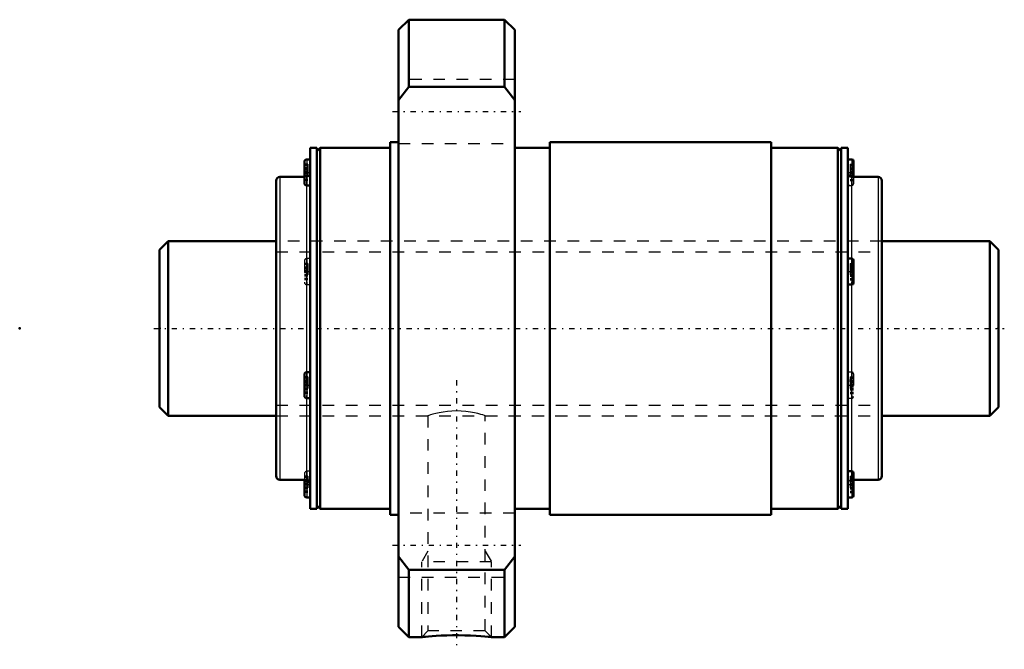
# Model space of a CAD drawing. Header units: millimetres. Extents: x -12 to 72.5, y -27.6 to 26.5.
import ezdxf

# ---------------------------------------------------------------- set-up
doc = ezdxf.new("R2010")
doc.units = ezdxf.units.MM
doc.linetypes.add('Center', pattern=[1.5, 0.45, -0.5, 0.05, -0.5])
doc.linetypes.add('Dashed', pattern=[2, 1, -1])
for name, color, linetype, lineweight in [('2d ConnectionPoints', 7, 'Continuous', 50), ('AM_0', 7, 'Continuous', 50), ('AM_4', 3, 'Continuous', 25), ('AM_5', 3, 'Continuous', 25), ('AM_7', 7, 'Center', 25), ('AM_9', 6, 'Dashed', 25)]:
    doc.layers.add(name, color=color, linetype=linetype, lineweight=lineweight)

# ---------------------------------------------------------------- blocks, each defined once
blk = doc.blocks.new('1_WTF1520_6ZZ_Nut_0_in_WTF1520_6ZZ_72LC7T_000_rev_0')
at = {"layer": 'AM_0'}
for p, q in [((21.383, 26.5), (20.5, 25.617)), ((29.617, 26.5), (21.383, 26.5)), ((21.383, 26.5), (21.383, 20.736)), ((30.5, 25.617), (29.617, 26.5)), ((29.617, 26.5), (29.617, 20.736)), ((20.5, 25.617), (20.5, -25.617)), ((30.5, 25.617), (30.5, -25.617)), ((20.5, 19.595), (21.383, 20.736)), ((21.383, 20.736), (29.617, 20.736)), ((29.617, 20.736), (30.5, 19.595)), ((13.5, 15.5), (12.94, 15.5)), ((12.94, 15.5), (12.94, -15.5)), ((13.5, 15.5), (13.5, -15.5)), ((13.8, 15.5), (13.5, 15.2)), ((19.8, 15.5), (13.8, 15.5)), ((13.8, 15.5), (13.8, -15.5)), ((20.5, 16), (19.8, 16)), ((19.8, 16), (19.8, -16)), ((33.5, 15.5), (30.5, 15.5)), ((52.5, 16), (33.5, 16)), ((33.5, 16), (33.5, -16)), ((52.5, 16), (52.5, -16)), ((58.2, 15.5), (52.5, 15.5)), ((58.5, 15.2), (58.2, 15.5)), ((58.2, 15.5), (58.2, -15.5)), ((59.06, 15.5), (58.5, 15.5)), ((58.5, 15.5), (58.5, -15.5)), ((59.06, 15.5), (59.06, -15.5)), ((12.94, 14.511), (12.64, 14.511)), ((59.41, 14.511), (59.06, 14.511)), ((12.44, 14.311), (12.44, 12.471)), ((59.56, 14.361), (59.56, 13)), ((12.44, 13), (10.33, 13)), ((61.67, 13), (59.39, 13)), ((10, 12.67), (10, -12.67)), ((12.64, 12.271), (12.915, 12.271)), ((62, 12.67), (62, -12.67)), ((59.41, 5.994), (59.06, 5.994)), ((59.56, 5.844), (59.56, 3.904)), ((59.06, 3.754), (59.41, 3.754)), ((12.44, -3.954), (12.44, -5.794)), ((12.94, -3.754), (12.64, -3.754)), ((12.64, -5.994), (12.94, -5.994)), ((59.41, -12.271), (59.089, -12.271)), ((59.56, -12.421), (59.56, -14.361)), ((10.33, -13), (12.61, -13)), ((12.44, -13), (12.44, -14.311)), ((59.56, -13), (61.67, -13)), ((12.64, -14.511), (12.94, -14.511)), ((13.5, -15.2), (13.8, -15.5)), ((58.2, -15.5), (58.5, -15.2)), ((59.06, -14.511), (59.41, -14.511)), ((12.94, -15.5), (13.5, -15.5)), ((13.8, -15.5), (19.8, -15.5)), ((19.8, -16), (20.5, -16)), ((30.5, -15.5), (33.5, -15.5)), ((33.5, -16), (52.5, -16)), ((52.5, -15.5), (58.2, -15.5)), ((58.5, -15.5), (59.06, -15.5)), ((21.383, -20.736), (20.5, -19.595)), ((30.5, -19.595), (29.617, -20.736)), ((29.617, -20.736), (21.383, -20.736)), ((21.383, -20.736), (21.383, -26.5)), ((29.617, -20.736), (29.617, -26.5)), ((20.5, -25.617), (21.383, -26.5)), ((29.617, -26.5), (30.5, -25.617)), ((21.383, -26.5), (22.503, -26.5)), ((28.491, -26.5), (29.617, -26.5))]:
    blk.add_line(p, q, dxfattribs=at)
blk.add_lwpolyline([(22.5, -26.5), (22.536, -26.496), (22.644, -26.486), (22.826, -26.469), (23.073, -26.447), (23.385, -26.423), (23.756, -26.399), (24.181, -26.376), (24.649, -26.359), (25.153, -26.349), (25.669, -26.347), (26.194, -26.355), (26.69, -26.371), (27.166, -26.394), (27.572, -26.42), (27.929, -26.447), (28.191, -26.47), (28.382, -26.488), (28.479, -26.498), (28.5, -26.5)], dxfattribs=at)
for centre, radius, start, end in [((12.64, 14.311), 0.2, 90, 180), ((59.41, 14.361), 0.15, 0, 90), ((10.33, 12.67), 0.33, 90, 180), ((59.39, 13.33), 0.33, 180, 270), ((61.67, 12.67), 0.33, 0, 90), ((12.64, 12.471), 0.2, 180, 270), ((59.41, 5.844), 0.15, 0, 90), ((59.41, 3.904), 0.15, 270, 360), ((12.64, -3.954), 0.2, 90, 180), ((12.64, -5.794), 0.2, 180, 270), ((10.33, -12.67), 0.33, 180, 270), ((59.41, -12.421), 0.15, 0, 90), ((61.67, -12.67), 0.33, 270, 0), ((12.61, -13.33), 0.33, 360, 90), ((12.64, -14.311), 0.2, 180, 270), ((59.41, -14.361), 0.15, 270, 360)]:
    blk.add_arc(centre, radius, start, end, dxfattribs=at)
at = {"layer": 'AM_4'}
for p, q in [((12.64, 14.511), (12.64, 12.271)), ((59.41, 14.511), (59.41, 13)), ((10.33, 13), (10.33, -13)), ((59.39, 13), (59.39, 5.994)), ((61.67, 13), (61.67, -13)), ((12.61, 12.273), (12.61, -3.756)), ((59.41, 5.994), (59.41, 3.754)), ((59.39, 3.754), (59.39, -12.271)), ((12.64, -3.754), (12.64, -5.994)), ((12.61, -5.992), (12.61, -13)), ((59.41, -12.271), (59.41, -14.511)), ((12.64, -13.001), (12.64, -14.511))]:
    blk.add_line(p, q, dxfattribs=at)
at = {"layer": 'AM_5', "linetype": 'Dashed'}
for p, q in [((23.041, -19.112), (22.5, -20.05)), ((27.958, -19.112), (28.5, -20.05)), ((28.5, -20.05), (22.5, -20.05)), ((22.5, -26.5), (22.5, -20.05)), ((28.5, -26.5), (28.5, -20.05))]:
    blk.add_line(p, q, dxfattribs=at)
at = {"layer": 'AM_7'}
for p, q in [((20, 18.62), (31, 18.62)), ((12.415, 13.391), (12.965, 13.391)), ((59.035, 13.391), (59.585, 13.391)), ((12.415, 4.874), (12.965, 4.874)), ((59.035, 4.874), (59.585, 4.874)), ((12.415, -4.874), (12.965, -4.874)), ((25.5, -4.45), (25.5, -27.55)), ((59.035, -4.874), (59.585, -4.874)), ((12.415, -13.391), (12.965, -13.391)), ((59.035, -13.391), (59.585, -13.391)), ((20, -18.62), (31, -18.62))]:
    blk.add_line(p, q, dxfattribs=at)
at = {"layer": 'AM_9'}
for p, q in [((30.5, 21.37), (20.5, 21.37)), ((20.5, 15.87), (30.5, 15.87)), ((12.74, 14.1), (12.44, 14.1)), ((12.74, 13.987), (12.44, 13.987)), ((12.74, 13.783), (12.44, 13.783)), ((12.74, 13.752), (12.44, 13.752)), ((12.74, 13.657), (12.44, 13.657)), ((12.44, 13.647), (12.74, 13.647)), ((12.74, 13.64), (12.44, 13.64)), ((12.74, 14.1), (12.74, 12.681)), ((59.26, 14.1), (59.56, 14.1)), ((59.26, 14.1), (59.26, 12.681)), ((59.26, 13.987), (59.56, 13.987)), ((59.26, 13.783), (59.56, 13.783)), ((59.26, 13.752), (59.56, 13.752)), ((59.26, 13.657), (59.56, 13.657)), ((59.26, 13.647), (59.56, 13.647)), ((59.26, 13.64), (59.56, 13.64)), ((12.74, 13.473), (12.44, 13.473)), ((12.74, 13.435), (12.44, 13.435)), ((12.74, 13.347), (12.44, 13.347)), ((12.74, 13.308), (12.44, 13.308)), ((12.74, 13.142), (12.44, 13.142)), ((12.74, 13.134), (12.44, 13.134)), ((12.74, 13.124), (12.44, 13.124)), ((12.74, 13.029), (12.44, 13.029)), ((12.61, 13), (12.44, 13)), ((12.74, 12.998), (12.44, 12.998)), ((12.74, 12.794), (12.44, 12.794)), ((12.74, 12.681), (12.44, 12.681)), ((12.61, 13), (12.61, 12.273)), ((59.26, 13.473), (59.56, 13.473)), ((59.26, 13.435), (59.56, 13.435)), ((59.26, 13.347), (59.56, 13.347)), ((59.26, 13.308), (59.56, 13.308)), ((59.26, 13.142), (59.56, 13.142)), ((59.56, 13.134), (59.26, 13.134)), ((59.26, 13.124), (59.56, 13.124)), ((59.26, 13.029), (59.56, 13.029)), ((59.26, 12.998), (59.56, 12.998)), ((59.26, 12.794), (59.56, 12.794)), ((59.26, 12.681), (59.56, 12.681)), ((59.41, 13), (59.41, 12.271)), ((59.56, 13), (59.56, 12.421)), ((59.089, 12.271), (59.41, 12.271)), ((62, 7.5), (10, 7.5)), ((12.94, 5.994), (12.64, 5.994)), ((12.64, 5.994), (12.64, 3.754)), ((59.39, 5.994), (59.39, 3.754)), ((12.44, 5.794), (12.44, 3.954)), ((12.74, 5.583), (12.44, 5.583)), ((12.74, 5.47), (12.44, 5.47)), ((12.74, 5.267), (12.44, 5.267)), ((12.74, 5.236), (12.44, 5.236)), ((12.74, 5.14), (12.44, 5.14)), ((12.44, 5.13), (12.74, 5.13)), ((12.74, 5.123), (12.44, 5.123)), ((12.74, 5.583), (12.74, 4.164)), ((59.26, 5.583), (59.56, 5.583)), ((59.26, 5.583), (59.26, 4.164)), ((59.26, 5.47), (59.56, 5.47)), ((59.26, 5.267), (59.56, 5.267)), ((59.26, 5.236), (59.56, 5.236)), ((59.26, 5.14), (59.56, 5.14)), ((59.26, 5.13), (59.56, 5.13)), ((59.26, 5.123), (59.56, 5.123)), ((12.74, 4.956), (12.44, 4.956)), ((12.74, 4.918), (12.44, 4.918)), ((12.74, 4.83), (12.44, 4.83)), ((12.74, 4.791), (12.44, 4.791)), ((12.74, 4.625), (12.44, 4.625)), ((12.74, 4.617), (12.44, 4.617)), ((12.74, 4.608), (12.44, 4.608)), ((12.74, 4.512), (12.44, 4.512)), ((12.74, 4.481), (12.44, 4.481)), ((12.74, 4.277), (12.44, 4.277)), ((59.26, 4.956), (59.56, 4.956)), ((59.26, 4.918), (59.56, 4.918)), ((59.26, 4.83), (59.56, 4.83)), ((59.26, 4.791), (59.56, 4.791)), ((59.26, 4.625), (59.56, 4.625)), ((59.56, 4.617), (59.26, 4.617)), ((59.26, 4.608), (59.56, 4.608)), ((59.26, 4.512), (59.56, 4.512)), ((59.26, 4.481), (59.56, 4.481)), ((59.26, 4.277), (59.56, 4.277)), ((12.74, 4.164), (12.44, 4.164)), ((12.64, 3.754), (12.94, 3.754)), ((59.26, 4.164), (59.56, 4.164)), ((12.74, -4.164), (12.44, -4.164)), ((12.61, -3.756), (12.61, -5.992)), ((12.74, -4.164), (12.74, -5.583)), ((59.41, -3.754), (59.06, -3.754)), ((59.26, -4.164), (59.56, -4.164)), ((59.26, -4.164), (59.26, -5.583)), ((59.41, -3.754), (59.41, -5.994)), ((59.56, -3.904), (59.56, -5.844)), ((12.74, -4.277), (12.44, -4.277)), ((12.74, -4.481), (12.44, -4.481)), ((12.74, -4.512), (12.44, -4.512)), ((12.74, -4.608), (12.44, -4.608)), ((12.44, -4.617), (12.74, -4.617)), ((12.74, -4.625), (12.44, -4.625)), ((12.74, -4.791), (12.44, -4.791)), ((12.74, -4.83), (12.44, -4.83)), ((12.74, -4.918), (12.44, -4.918)), ((12.74, -4.956), (12.44, -4.956)), ((59.26, -4.277), (59.56, -4.277)), ((59.26, -4.481), (59.56, -4.481)), ((59.26, -4.512), (59.56, -4.512)), ((59.26, -4.608), (59.56, -4.608)), ((59.26, -4.617), (59.56, -4.617)), ((59.26, -4.625), (59.56, -4.625)), ((59.26, -4.791), (59.56, -4.791)), ((59.26, -4.83), (59.56, -4.83)), ((59.26, -4.918), (59.56, -4.918)), ((59.26, -4.956), (59.56, -4.956)), ((12.74, -5.123), (12.44, -5.123)), ((12.74, -5.13), (12.44, -5.13)), ((12.74, -5.14), (12.44, -5.14)), ((12.74, -5.236), (12.44, -5.236)), ((12.74, -5.267), (12.44, -5.267)), ((12.74, -5.47), (12.44, -5.47)), ((12.74, -5.583), (12.44, -5.583)), ((59.26, -5.123), (59.56, -5.123)), ((59.56, -5.13), (59.26, -5.13)), ((59.26, -5.14), (59.56, -5.14)), ((59.26, -5.236), (59.56, -5.236)), ((59.26, -5.267), (59.56, -5.267)), ((59.26, -5.47), (59.56, -5.47)), ((59.26, -5.583), (59.56, -5.583)), ((59.06, -5.994), (59.41, -5.994)), ((10, -7.5), (23.049, -7.5)), ((23.041, -7.497), (23.041, -25.959)), ((27.95, -7.5), (62, -7.5)), ((27.958, -25.959), (27.958, -7.497)), ((12.44, -12.471), (12.44, -13)), ((12.915, -12.271), (12.64, -12.271)), ((12.64, -12.271), (12.64, -13.001)), ((59.39, -12.271), (59.39, -13)), ((12.74, -12.681), (12.44, -12.681)), ((12.74, -12.794), (12.44, -12.794)), ((12.74, -12.998), (12.44, -12.998)), ((12.74, -13.029), (12.44, -13.029)), ((12.74, -13.124), (12.44, -13.124)), ((12.44, -13.134), (12.74, -13.134)), ((12.74, -13.142), (12.44, -13.142)), ((12.74, -13.308), (12.44, -13.308)), ((12.74, -13.347), (12.44, -13.347)), ((12.74, -13.435), (12.44, -13.435)), ((12.74, -13.473), (12.44, -13.473)), ((12.74, -12.681), (12.74, -14.1)), ((59.26, -12.681), (59.56, -12.681)), ((59.26, -12.681), (59.26, -14.1)), ((59.26, -12.794), (59.56, -12.794)), ((59.26, -12.998), (59.56, -12.998)), ((59.26, -13.029), (59.56, -13.029)), ((59.26, -13.124), (59.56, -13.124)), ((59.26, -13.134), (59.56, -13.134)), ((59.26, -13.142), (59.56, -13.142)), ((59.26, -13.308), (59.56, -13.308)), ((59.26, -13.347), (59.56, -13.347)), ((59.26, -13.435), (59.56, -13.435)), ((59.26, -13.473), (59.56, -13.473)), ((59.39, -13), (59.56, -13)), ((12.74, -13.64), (12.44, -13.64)), ((12.74, -13.647), (12.44, -13.647)), ((12.74, -13.657), (12.44, -13.657)), ((12.74, -13.752), (12.44, -13.752)), ((12.74, -13.783), (12.44, -13.783)), ((12.74, -13.987), (12.44, -13.987)), ((12.74, -14.1), (12.44, -14.1)), ((59.26, -13.64), (59.56, -13.64)), ((59.56, -13.647), (59.26, -13.647)), ((59.26, -13.657), (59.56, -13.657)), ((59.26, -13.752), (59.56, -13.752)), ((59.26, -13.783), (59.56, -13.783)), ((59.26, -13.987), (59.56, -13.987)), ((59.26, -14.1), (59.56, -14.1)), ((30.5, -15.87), (20.5, -15.87)), ((20.5, -21.37), (30.5, -21.37)), ((23.041, -25.959), (22.5, -26.5)), ((27.958, -25.959), (23.041, -25.959)), ((28.5, -26.5), (27.958, -25.959))]:
    blk.add_line(p, q, dxfattribs=at)
for points in [[(59.06, 12.724), (59.08, 12.554), (59.126, 12.358), (59.099, 12.274), (59.086, 12.271)], [(59.06, 3.974), (59.08, 4.129), (59.126, 4.44), (59.099, 4.789), (59.06, 5.107), (59.06, 5.135)], [(59.06, -3.974), (59.08, -4.129), (59.126, -4.44), (59.099, -4.789), (59.06, -5.107), (59.06, -5.135)], [(27.958, -7.5), (27.948, -7.497), (27.883, -7.475), (27.753, -7.435), (27.569, -7.381), (27.326, -7.317), (27.029, -7.249), (26.679, -7.183), (26.3, -7.131), (25.883, -7.096), (25.485, -7.086), (25.075, -7.098), (24.702, -7.13), (24.34, -7.18), (24.009, -7.241), (23.709, -7.309), (23.453, -7.375), (23.249, -7.435), (23.115, -7.476), (23.048, -7.498), (23.041, -7.5)], [(59.06, -12.724), (59.08, -12.554), (59.126, -12.358), (59.099, -12.274)]]:
    blk.add_lwpolyline(points, dxfattribs=at)
for centre, radius, start, end in [((12.61, 13.33), 0.33, 270, 0), ((59.41, 12.421), 0.15, 270, 360), ((12.64, 5.794), 0.2, 90, 180), ((12.64, 3.954), 0.2, 180, 270), ((59.41, -3.904), 0.15, 0, 90), ((59.41, -5.844), 0.15, 270, 360), ((12.64, -12.471), 0.2, 90, 180), ((59.39, -13.33), 0.33, 90, 180)]:
    blk.add_arc(centre, radius, start, end, dxfattribs=at)
blk = doc.blocks.new('2_WTF1520_60ZZ0_Shaft_0_in_WTF1520_6ZZ_72LC7T_000_rev_0')
at = {"layer": 'AM_0'}
for p, q in [((0.75, 7.5), (0, 6.75)), ((10, 7.5), (0.75, 7.5)), ((0.75, 7.5), (0.75, -7.5)), ((71.25, 7.5), (62, 7.5)), ((72, 6.75), (71.25, 7.5)), ((71.25, 7.5), (71.25, -7.5)), ((0, 6.75), (0, -6.75)), ((72, 6.75), (72, -6.75)), ((0, -6.75), (0.75, -7.5)), ((71.25, -7.5), (72, -6.75)), ((0.75, -7.5), (10, -7.5)), ((62, -7.5), (71.25, -7.5))]:
    blk.add_line(p, q, dxfattribs=at)
at = {"layer": 'AM_5', "linetype": 'Dashed'}
for p, q in [((10, 6.58), (62, 6.58)), ((10, -6.58), (62, -6.58))]:
    blk.add_line(p, q, dxfattribs=at)
at = {"layer": 'AM_7'}
blk.add_line((-0.5, 0), (72.5, 0), dxfattribs=at)
at = {"layer": 'AM_9'}
for p, q in [((62, 7.5), (10, 7.5)), ((10, -7.5), (62, -7.5))]:
    blk.add_line(p, q, dxfattribs=at)

msp = doc.modelspace()

# ---------------------------------------------------------------- linework, layer by layer
at = {"layer": '2d ConnectionPoints'}
for p in [(-12, 0), (0, 0), (72, 0)]:
    msp.add_point(p, dxfattribs=at)

# ---------------------------------------------------------------- block references
for name in ['1_WTF1520_6ZZ_Nut_0_in_WTF1520_6ZZ_72LC7T_000_rev_0', '2_WTF1520_60ZZ0_Shaft_0_in_WTF1520_6ZZ_72LC7T_000_rev_0']:
    msp.add_blockref(name, (0, 0))

doc.saveas('drawing.dxf')
